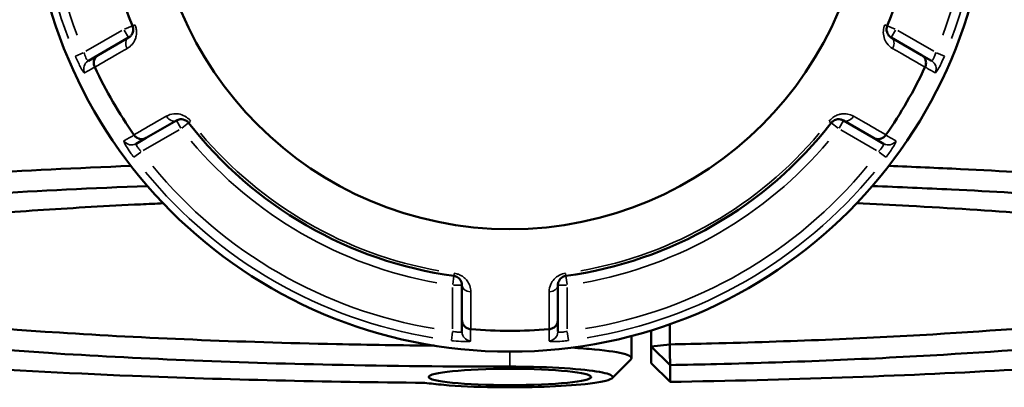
# Model space of a CAD drawing. Header units: millimetres. Extents: x 0 to 898, y 0 to 872.
# Tile 11 of 15: x 362 to 467, y 607 to 646. Entities that reach past the tile are written whole.
import ezdxf

# ---------------------------------------------------------------- set-up
doc = ezdxf.new("R2010")
doc.units = ezdxf.units.MM
doc.layers.add('Visible (ANSI)', color=7, linetype='Continuous', lineweight=50)
doc.layers.add('Visible Narrow (ANSI)', color=7, linetype='Continuous', lineweight=35)

msp = doc.modelspace()

# ---------------------------------------------------------------- linework, layer by layer
at = {"layer": 'Visible (ANSI)'}
for p, q in [((373.989, 644.389), (370.767, 642.529)), ((458.397, 642.529), (455.176, 644.389)), ((370.767, 642.529), (369.717, 641.922)), ((459.448, 641.922), (458.397, 642.529)), ((375.867, 633.695), (379.089, 635.555)), ((450.076, 635.555), (453.297, 633.695)), ((374.817, 633.089), (375.867, 633.695)), ((453.297, 633.695), (454.348, 633.089)), ((409.482, 618.008), (409.482, 614.288)), ((419.682, 614.288), (419.682, 618.008)), ((409.482, 614.288), (409.482, 613.074)), ((419.682, 613.074), (419.682, 614.288)), ((429.632, 613.208), (429.632, 611.478)), ((431.599, 611.706), (431.599, 613.859)), ((427.532, 612.608), (427.532, 610.248)), ((429.632, 611.478), (431.599, 611.706)), ((431.632, 609.502), (429.632, 611.478)), ((429.632, 611.478), (429.632, 609.694)), ((429.632, 609.694), (431.632, 607.715)), ((431.632, 607.715), (431.632, 609.502))]:
    msp.add_line(p, q, dxfattribs=at)
for radius in [51, 37.959]:
    msp.add_circle((414.582, 661.936), radius, dxfattribs=at)
for radius, start, end in [(43.35, 157.90565, 202.09435), (43.35, 337.90565, 22.09435), (48.789, 205.1084, 214.8916), (48.789, 325.1084, 334.8916), (43.35, 217.90565, 262.09435), (43.35, 277.90565, 322.09435), (48.789, 265.1084, 274.8916)]:
    msp.add_arc((414.582, 661.936), radius, start, end, dxfattribs=at)
msp.add_ellipse((414.582, 608.238), major_axis=(8.65, 0), ratio=0.1005025, dxfattribs=at)
for points, knots in [([(374.416, 645.631), (374.432, 645.591), (374.446, 645.55), (374.474, 645.443), (374.484, 645.376), (374.493, 645.223), (374.486, 645.138), (374.455, 644.986), (374.433, 644.918), (374.364, 644.76), (374.311, 644.677), (374.173, 644.516), (374.085, 644.444), (373.989, 644.389)], [0, 0, 0, 0, 0.02585168, 0.02585168, 0.06721438, 0.06721438, 0.12292214, 0.12292214, 0.17440412, 0.17440412, 0.25131567, 0.25131567, 0.345416, 0.345416, 0.345416, 0.345416]), ([(455.176, 644.389), (455.056, 644.458), (454.948, 644.553), (454.742, 644.841), (454.66, 645.065), (454.685, 645.426), (454.709, 645.532), (454.749, 645.631)], [0, 0, 0, 0, 0.11734182, 0.11734182, 0.28109054, 0.28109054, 0.34541684, 0.34541684, 0.34541684, 0.34541684]), ([(370.393, 641.256), (370.34, 641.368), (370.308, 641.487), (370.287, 641.732), (370.3, 641.857), (370.368, 642.091), (370.424, 642.199), (370.571, 642.388), (370.661, 642.467), (370.765, 642.527), (370.766, 642.528), (370.767, 642.529)], [-0.15374042, -0.15374042, -0.15374042, -0.15374042, -0.11669868, -0.11669868, -0.07811926, -0.07811926, -0.03931665, -0.03931665, 0, 0, 0.00047629, 0.00047629, 0.00047629, 0.00047629]), ([(458.397, 642.529), (458.399, 642.528), (458.4, 642.527), (458.504, 642.467), (458.594, 642.388), (458.741, 642.199), (458.796, 642.091), (458.865, 641.857), (458.878, 641.732), (458.856, 641.487), (458.825, 641.368), (458.772, 641.256)], [-0.153857, -0.153857, -0.153857, -0.153857, -0.15338182, -0.15338182, -0.11415687, -0.11415687, -0.07544477, -0.07544477, -0.03695534, -0.03695534, 0, 0, 0, 0]), ([(379.089, 635.555), (379.209, 635.625), (379.345, 635.67), (379.7, 635.705), (379.938, 635.663), (380.237, 635.458), (380.314, 635.386), (380.378, 635.304)], [0, 0, 0, 0, 0.11734182, 0.11734182, 0.28278882, 0.28278882, 0.34541683, 0.34541683, 0.34541683, 0.34541683]), ([(448.787, 635.304), (448.813, 635.338), (448.842, 635.37), (448.921, 635.448), (448.973, 635.49), (449.102, 635.574), (449.178, 635.611), (449.325, 635.66), (449.396, 635.675), (449.567, 635.695), (449.666, 635.69), (449.873, 635.651), (449.979, 635.611), (450.076, 635.555)], [0, 0, 0, 0, 0.02585168, 0.02585168, 0.06721438, 0.06721438, 0.12288915, 0.12288915, 0.17445287, 0.17445287, 0.25141662, 0.25141662, 0.34541603, 0.34541603, 0.34541603, 0.34541603]), ([(375.867, 633.695), (375.866, 633.695), (375.865, 633.694), (375.761, 633.634), (375.647, 633.595), (375.41, 633.563), (375.289, 633.569), (375.052, 633.626), (374.938, 633.677), (374.735, 633.819), (374.648, 633.906), (374.578, 634.007)], [-0.153857, -0.153857, -0.153857, -0.153857, -0.15338182, -0.15338182, -0.11415687, -0.11415687, -0.07544477, -0.07544477, -0.03695534, -0.03695534, 0, 0, 0, 0]), ([(454.587, 634.007), (454.516, 633.906), (454.429, 633.819), (454.227, 633.677), (454.113, 633.626), (453.876, 633.569), (453.755, 633.563), (453.518, 633.595), (453.404, 633.634), (453.3, 633.694), (453.299, 633.695), (453.297, 633.695)], [-0.15374042, -0.15374042, -0.15374042, -0.15374042, -0.11669868, -0.11669868, -0.07811926, -0.07811926, -0.03931666, -0.03931666, 0, 0, 0.00047629, 0.00047629, 0.00047629, 0.00047629]), ([(374.252, 630.72), (362.7, 630.263), (351.925, 629.609), (333.571, 628.012), (325.873, 627.085), (313.393, 624.961), (308.857, 623.751), (304.542, 621.459), (304.082, 620.391), (305.134, 619.338)], [0.3747308, 0.3747308, 0.3747308, 0.3747308, 0.712874, 0.712874, 1.036181, 1.036181, 1.3820516, 1.3820516, 1.6691796, 1.6691796, 1.6691796, 1.6691796]), ([(524.031, 619.338), (524.061, 619.368), (524.09, 619.398), (524.118, 619.429), (524.625, 619.982), (524.717, 620.539), (524.068, 621.648), (523.326, 622.2), (521.026, 623.287), (519.467, 623.821), (515.566, 624.861), (513.225, 625.366), (508.217, 626.262), (505.653, 626.659), (500.04, 627.417), (496.99, 627.778), (488.169, 628.695), (481.984, 629.211), (471.229, 629.926), (466.962, 630.17), (460.049, 630.506), (457.5, 630.618), (454.913, 630.721)], [1.4724131, 1.4724131, 1.4724131, 1.4724131, 1.4806404, 1.4806404, 1.4806404, 1.6313839, 1.6313839, 1.7821273, 1.7821273, 1.9328707, 1.9328707, 2.0836142, 2.0836142, 2.2117461, 2.2117461, 2.339878, 2.339878, 2.5577023, 2.5577023, 2.6911519, 2.6911519, 2.7668618, 2.7668618, 2.7668618, 2.7668618]), ([(405.54, 607.617), (400.209, 607.662), (394.912, 607.747), (384.5, 607.994), (379.386, 608.157), (367.142, 608.65), (360.182, 609.023), (349.896, 609.729), (346.253, 610.015), (339.36, 610.631), (336.11, 610.961), (329.523, 611.723), (326.271, 612.161), (320.46, 613.083), (317.901, 613.565), (313.532, 614.564), (311.723, 615.08), (308.896, 616.133), (307.879, 616.671), (307.268, 617.213), (306.047, 618.297), (306.464, 619.399), (310.837, 621.7), (315.31, 622.888), (327.585, 624.972), (335.148, 625.881), (353.42, 627.469), (364.324, 628.123), (376.01, 628.573)], [-3.057758, -3.057758, -3.057758, -3.057758, -2.9091478, -2.9091478, -2.7605376, -2.7605376, -2.5427232, -2.5427232, -2.4145971, -2.4145971, -2.286471, -2.286471, -2.1357345, -2.1357345, -1.9849979, -1.9849979, -1.8342613, -1.8342613, -1.6835247, -1.6835247, -1.6835247, -1.3820516, -1.3820516, -1.036181, -1.036181, -0.712874, -0.712874, -0.3652564, -0.3652564, -0.3652564, -0.3652564]), ([(453.156, 628.573), (456.02, 628.463), (458.837, 628.341), (465.923, 627.996), (470.108, 627.757), (480.659, 627.056), (486.728, 626.55), (495.39, 625.651), (498.386, 625.297), (503.903, 624.554), (506.424, 624.164), (511.351, 623.285), (513.656, 622.789), (517.501, 621.769), (519.041, 621.244), (521.318, 620.178), (522.056, 619.636), (522.713, 618.547), (522.632, 618), (522.144, 617.456), (521.166, 616.37), (518.547, 615.298), (509.646, 613.132), (502.876, 612.058), (486.643, 610.264), (477.384, 609.525), (456.181, 608.336), (444.084, 607.915), (431.632, 607.715)], [-2.7763362, -2.7763362, -2.7763362, -2.7763362, -2.6911519, -2.6911519, -2.5577023, -2.5577023, -2.339878, -2.339878, -2.2117461, -2.2117461, -2.0836142, -2.0836142, -1.9328707, -1.9328707, -1.7821273, -1.7821273, -1.6313839, -1.6313839, -1.4806404, -1.4806404, -1.4806404, -1.1791536, -1.1791536, -0.8329778, -0.8329778, -0.5088597, -0.5088597, -0.1585481, -0.1585481, -0.1585481, -0.1585481]), ([(377.676, 626.738), (376.871, 626.702), (376.071, 626.664), (371.713, 626.453), (368.263, 626.257), (361.647, 625.821), (358.481, 625.581), (349.63, 624.814), (344.426, 624.231), (337.463, 623.215), (335.167, 622.819), (331.193, 621.997), (329.514, 621.571), (326.814, 620.698), (325.791, 620.251), (324.426, 619.348), (324.082, 618.891), (324.082, 618.434), (324.082, 617.52), (325.464, 616.606), (331.419, 614.682), (336.595, 613.69), (349.544, 612.03), (357.052, 611.342), (374.673, 610.198), (384.961, 609.77), (401.882, 609.407), (408.232, 609.339), (414.582, 609.339)], [-2.7215888, -2.7215888, -2.7215888, -2.7215888, -2.6923512, -2.6923512, -2.5612274, -2.5612274, -2.4301035, -2.4301035, -2.1738189, -2.1738189, -2.0230633, -2.0230633, -1.8723076, -1.8723076, -1.721552, -1.721552, -1.5707963, -1.5707963, -1.5707963, -1.269285, -1.269285, -0.9058855, -0.9058855, -0.5735244, -0.5735244, -0.2104855, -0.2104855, 0, 0, 0, 0]), ([(431.632, 609.502), (433.291, 609.534), (434.942, 609.571), (440.814, 609.719), (444.971, 609.856), (453.045, 610.19), (456.961, 610.386), (467.524, 611.015), (473.799, 611.511), (484.728, 612.635), (489.415, 613.261), (495.486, 614.333), (497.437, 614.747), (500.696, 615.6), (502.006, 616.039), (503.954, 616.931), (504.593, 617.385), (505.186, 618.297), (505.14, 618.755), (504.752, 619.21), (503.976, 620.12), (501.825, 621.019), (494.26, 622.885), (488.262, 623.828), (473.955, 625.371), (465.892, 625.993), (455.221, 626.562), (453.369, 626.653), (451.488, 626.738)], [-2.9520828, -2.9520828, -2.9520828, -2.9520828, -2.8960876, -2.8960876, -2.7514101, -2.7514101, -2.6067325, -2.6067325, -2.3444335, -2.3444335, -2.0882164, -2.0882164, -1.9375005, -1.9375005, -1.7867846, -1.7867846, -1.6360687, -1.6360687, -1.4853528, -1.4853528, -1.4853528, -1.183921, -1.183921, -0.820549, -0.820549, -0.4882732, -0.4882732, -0.4200039, -0.4200039, -0.4200039, -0.4200039]), ([(406.528, 611.576), (403.036, 611.609), (399.563, 611.662), (385.682, 611.96), (375.64, 612.377), (358.427, 613.493), (351.087, 614.165), (338.413, 615.787), (333.335, 616.755), (327.559, 618.609), (326.192, 619.473), (326.089, 620.338)], [0.091342, 0.091342, 0.091342, 0.091342, 0.2104855, 0.2104855, 0.5735244, 0.5735244, 0.9058855, 0.9058855, 1.269285, 1.269285, 1.5611664, 1.5611664, 1.5611664, 1.5611664]), ([(503.076, 620.338), (503.057, 620.173), (502.991, 620.008), (502.581, 619.398), (501.946, 618.954), (500.022, 618.082), (498.733, 617.653), (495.53, 616.819), (493.616, 616.415), (487.664, 615.367), (483.074, 614.756), (472.385, 613.658), (466.253, 613.175), (455.937, 612.561), (452.114, 612.369), (444.233, 612.044), (440.176, 611.909), (434.572, 611.768), (433.089, 611.735), (431.599, 611.706)], [1.5804262, 1.5804262, 1.5804262, 1.5804262, 1.6360687, 1.6360687, 1.7867846, 1.7867846, 1.9375005, 1.9375005, 2.0882164, 2.0882164, 2.3444335, 2.3444335, 2.6067325, 2.6067325, 2.7514101, 2.7514101, 2.8960876, 2.8960876, 2.9476687, 2.9476687, 2.9476687, 2.9476687]), ([(408.62, 618.998), (408.663, 618.992), (408.705, 618.984), (408.812, 618.954), (408.875, 618.93), (409.012, 618.861), (409.082, 618.812), (409.198, 618.71), (409.246, 618.657), (409.348, 618.519), (409.393, 618.432), (409.464, 618.232), (409.482, 618.12), (409.482, 618.008)], [0, 0, 0, 0, 0.02585168, 0.02585168, 0.06721438, 0.06721438, 0.12305037, 0.12305037, 0.17415567, 0.17415567, 0.25081718, 0.25081718, 0.34541583, 0.34541583, 0.34541583, 0.34541583]), ([(419.682, 618.008), (419.682, 618.146), (419.711, 618.287), (419.855, 618.604), (420.001, 618.781), (420.32, 618.946), (420.431, 618.982), (420.545, 618.998)], [0, 0, 0, 0, 0.11734182, 0.11734182, 0.27620858, 0.27620858, 0.34541645, 0.34541645, 0.34541645, 0.34541645]), ([(410.397, 613.327), (410.274, 613.337), (410.155, 613.369), (409.932, 613.474), (409.831, 613.547), (409.662, 613.723), (409.596, 613.825), (409.506, 614.047), (409.483, 614.165), (409.482, 614.285), (409.482, 614.286), (409.482, 614.288)], [-0.15374023, -0.15374023, -0.15374023, -0.15374023, -0.11669858, -0.11669858, -0.07811943, -0.07811943, -0.03931654, -0.03931654, 0, 0, 0.00047648, 0.00047648, 0.00047648, 0.00047648]), ([(419.682, 614.288), (419.682, 614.286), (419.682, 614.285), (419.682, 614.165), (419.659, 614.047), (419.568, 613.825), (419.503, 613.723), (419.334, 613.547), (419.233, 613.474), (419.009, 613.369), (418.891, 613.337), (418.768, 613.327)], [-0.153857, -0.153857, -0.153857, -0.153857, -0.15338163, -0.15338163, -0.11415679, -0.11415679, -0.07544441, -0.07544441, -0.03695525, -0.03695525, 0, 0, 0, 0]), ([(427.467, 610.117), (427.646, 610.298), (427.448, 610.483), (426.225, 610.853), (425.089, 611.034), (422.856, 611.248), (422.036, 611.31), (421.155, 611.362)], [-1.6557791, -1.6557791, -1.6557791, -1.6557791, -1.2366661, -1.2366661, -0.7585337, -0.7585337, -0.5246524, -0.5246524, -0.5246524, -0.5246524]), ([(431.632, 609.502), (431.627, 609.869), (431.621, 610.237), (431.61, 610.971), (431.605, 611.339), (431.599, 611.706)], [-0.29899951, -0.29899951, -0.29899951, -0.29899951, -0.14951534, -0.14951534, 0, 0, 0, 0]), ([(414.582, 609.339), (415.423, 609.339), (416.263, 609.33), (418.956, 609.266), (420.711, 609.171), (423.378, 608.917), (424.353, 608.765), (425.503, 608.432), (425.672, 608.251), (425.252, 607.967), (424.925, 607.86), (424.449, 607.76), (423.972, 607.66), (423.345, 607.568), (421.399, 607.358), (419.887, 607.258), (416.539, 607.139), (414.699, 607.122), (410.953, 607.179), (409.068, 607.265), (406.777, 607.459), (406.102, 607.534), (405.54, 607.617)], [0, 0, 0, 0, 0.2304142, 0.2304142, 0.7585337, 0.7585337, 1.2366661, 1.2366661, 1.7181778, 1.7181778, 2.0191226, 2.0191226, 2.0191226, 2.3200674, 2.3200674, 2.8015791, 2.8015791, 3.2936987, 3.2936987, 3.8407027, 3.8407027, 4.113669, 4.113669, 4.113669, 4.113669])]:
    msp.add_open_spline(points, degree=3, knots=knots, dxfattribs=at)
for points in [[(370.393, 641.256), (370.396, 641.249), (370.4, 641.241), (370.403, 641.234)], [(458.761, 641.234), (458.765, 641.241), (458.768, 641.249), (458.772, 641.256)], [(374.564, 634.028), (374.569, 634.021), (374.573, 634.014), (374.578, 634.007)], [(454.587, 634.007), (454.591, 634.014), (454.596, 634.021), (454.601, 634.028)], [(410.397, 613.327), (410.405, 613.326), (410.414, 613.326), (410.422, 613.325)], [(418.743, 613.325), (418.751, 613.326), (418.759, 613.326), (418.768, 613.327)], [(427.467, 610.117), (426.804, 609.454), (426.14, 608.791), (425.477, 608.128)]]:
    msp.add_open_spline(points, degree=3, dxfattribs=at)
at = {"layer": 'Visible Narrow (ANSI)'}
for p, q in [((374.413, 645.63), (373.562, 645.284)), ((374.662, 645.731), (374.416, 645.631)), ((454.748, 645.631), (454.503, 645.731)), ((455.603, 645.284), (454.752, 645.63)), ((373.277, 645.132), (369.457, 642.927)), ((373.528, 645.187), (373.988, 644.392)), ((455.177, 644.392), (455.636, 645.187)), ((459.708, 642.927), (455.888, 645.132)), ((369.177, 642.776), (368.336, 642.421)), ((460.829, 642.421), (459.988, 642.776)), ((379.091, 635.553), (379.55, 634.757)), ((379.651, 634.738), (380.376, 635.302)), ((380.379, 635.304), (380.588, 635.467)), ((448.577, 635.467), (448.786, 635.304)), ((448.789, 635.302), (449.514, 634.738)), ((449.615, 634.757), (450.074, 635.553)), ((375.557, 632.361), (379.377, 634.567)), ((449.788, 634.567), (453.608, 632.361)), ((374.558, 631.643), (375.286, 632.194)), ((453.879, 632.194), (454.607, 631.643)), ((408.619, 618.995), (408.493, 618.086)), ((408.656, 619.262), (408.62, 618.999)), ((420.545, 618.999), (420.508, 619.262)), ((420.672, 618.086), (420.545, 618.995)), ((408.482, 617.763), (408.482, 613.352)), ((408.561, 618.008), (409.479, 618.008)), ((419.685, 618.008), (420.604, 618.008)), ((420.682, 613.352), (420.682, 617.763)), ((408.473, 613.034), (408.36, 612.128)), ((420.805, 612.128), (420.692, 613.034)), ((414.582, 609.419), (414.582, 610.857))]:
    msp.add_line(p, q, dxfattribs=at)
for radius, start, end in [(50.205, 159.40871, 200.59129), (49.209, 159.40871, 200.59129), (49.209, 339.40871, 20.59129), (50.205, 339.40871, 20.59129), (43.057, 220.11509, 259.88491), (43.057, 280.11509, 319.88491), (44.35, 220.11509, 259.88491), (44.35, 280.11509, 319.88491), (50.205, 219.40871, 260.59129), (49.209, 219.40871, 260.59129), (49.209, 279.40871, 320.59129), (50.205, 279.40871, 320.59129)]:
    msp.add_arc((414.582, 661.936), radius, start, end, dxfattribs=at)
for centre, major_axis, ratio, start_param, end_param in [((374.489, 643.523), (-0.5, 0.866), 0.7055719, 0.0752519, 1.4297859), ((454.676, 643.523), (0.5, 0.866), 0.7055719, 4.8533994, 6.2079334), ((370.217, 641.056), (-0.5, 0.866), 0.9961681, 0.0743701, 1.413032), ((458.948, 641.056), (0.5, 0.866), 0.9961681, 4.8701533, 6.2088152), ((378.589, 636.421), (0.5, -0.866), 0.7055719, 4.8533994, 6.2079334), ((450.576, 636.421), (-0.5, -0.866), 0.7055719, 0.0752519, 1.4297859), ((374.317, 633.955), (0.5, -0.866), 0.9961681, 4.8701533, 6.2088152), ((454.848, 633.955), (-0.5, -0.866), 0.9961681, 0.0743701, 1.413032), ((410.482, 618.008), (-1, 0), 0.7055719, 0.0752519, 1.4297859), ((418.682, 618.008), (1, 0), 0.7055719, 4.8533994, 6.2079334), ((410.482, 613.074), (-1, 0), 0.9961681, 0.0743701, 1.413032), ((418.682, 613.074), (1, 0), 0.9961681, 4.8701533, 6.2088152)]:
    msp.add_ellipse(centre, major_axis=major_axis, ratio=ratio, start_param=start_param, end_param=end_param, dxfattribs=at)
for points, knots in [([(373.847, 643.228), (374.039, 643.339), (374.214, 643.484), (374.488, 643.807), (374.594, 643.975), (374.731, 644.294), (374.774, 644.433), (374.833, 644.741), (374.846, 644.912), (374.827, 645.223), (374.806, 645.358), (374.748, 645.577), (374.72, 645.66), (374.687, 645.741)], [-0.345416, -0.345416, -0.345416, -0.345416, -0.25131567, -0.25131567, -0.17440412, -0.17440412, -0.12292214, -0.12292214, -0.06721438, -0.06721438, -0.02585168, -0.02585168, 0, 0, 0, 0]), ([(454.478, 645.741), (454.396, 645.539), (454.347, 645.325), (454.292, 644.593), (454.454, 644.139), (454.864, 643.557), (455.078, 643.367), (455.318, 643.228)], [-0.34541684, -0.34541684, -0.34541684, -0.34541684, -0.28109054, -0.28109054, -0.11734182, -0.11734182, 0, 0, 0, 0]), ([(369.717, 641.922), (369.706, 641.916), (369.694, 641.917), (369.656, 641.934), (369.628, 641.961), (369.554, 642.058), (369.506, 642.138), (369.382, 642.392), (369.305, 642.594), (369.245, 642.804)], [0, 0, 0, 0, 0.03982627, 0.03982627, 0.1035483, 0.1035483, 0.18638694, 0.18638694, 0.31481104, 0.31481104, 0.31481104, 0.31481104]), ([(370.403, 641.234), (371.217, 641.704), (372.03, 642.176), (372.844, 642.647), (373.178, 642.84), (373.512, 643.034), (373.847, 643.228)], [-1.77741341, -1.77741341, -1.77741341, -1.77741341, -1.37944098, -1.37944098, -1.37944098, -1.21589312, -1.21589312, -1.21589312, -1.21589312]), ([(455.318, 643.228), (455.652, 643.034), (455.987, 642.84), (456.321, 642.647), (457.135, 642.176), (457.948, 641.704), (458.761, 641.234)], [-2.76548325, -2.76548325, -2.76548325, -2.76548325, -2.60193539, -2.60193539, -2.60193539, -2.20396296, -2.20396296, -2.20396296, -2.20396296]), ([(459.92, 642.804), (459.897, 642.725), (459.872, 642.646), (459.803, 642.45), (459.757, 642.339), (459.651, 642.121), (459.593, 642.028), (459.504, 641.927), (459.47, 641.909), (459.448, 641.922)], [0, 0, 0, 0, 0.04867645, 0.04867645, 0.12655878, 0.12655878, 0.2278058, 0.2278058, 0.31481397, 0.31481397, 0.31481397, 0.31481397]), ([(368.327, 642.417), (368.497, 642.015), (368.684, 641.62), (368.954, 641.111), (369.05, 640.947), (369.186, 640.741), (369.234, 640.68), (369.289, 640.632), (369.305, 640.626), (369.315, 640.632)], [-0.31481104, -0.31481104, -0.31481104, -0.31481104, -0.18638694, -0.18638694, -0.1035483, -0.1035483, -0.03982627, -0.03982627, 0, 0, 0, 0]), ([(459.85, 640.632), (459.871, 640.619), (459.921, 640.665), (460.079, 640.885), (460.194, 641.078), (460.424, 641.514), (460.532, 641.733), (460.706, 642.113), (460.773, 642.265), (460.838, 642.417)], [-0.31481397, -0.31481397, -0.31481397, -0.31481397, -0.2278058, -0.2278058, -0.12655878, -0.12655878, -0.04867645, -0.04867645, 0, 0, 0, 0]), ([(369.315, 640.632), (369.482, 640.729), (369.649, 640.826), (369.817, 640.922), (369.994, 641.025), (370.172, 641.128), (370.364, 641.24), (370.378, 641.248), (370.393, 641.256)], [-2.0701353, -2.0701353, -2.0701353, -2.0701353, -1.4075907, -1.4075907, -1.4075907, -0.7037953, -0.7037953, -0.646443, -0.646443, -0.646443, -0.646443]), ([(458.772, 641.256), (458.786, 641.248), (458.801, 641.24), (458.993, 641.128), (459.171, 641.025), (459.348, 640.922), (459.515, 640.826), (459.682, 640.729), (459.85, 640.632)], [-2.6283076, -2.6283076, -2.6283076, -2.6283076, -2.5709553, -2.5709553, -1.86716, -1.86716, -1.86716, -1.2046153, -1.2046153, -1.2046153, -1.2046153]), ([(380.609, 635.484), (380.479, 635.651), (380.322, 635.797), (379.718, 636.216), (379.237, 636.305), (378.525, 636.241), (378.253, 636.151), (378.012, 636.012)], [-0.34541683, -0.34541683, -0.34541683, -0.34541683, -0.28278882, -0.28278882, -0.11734182, -0.11734182, 0, 0, 0, 0]), ([(451.152, 636.012), (450.96, 636.123), (450.747, 636.203), (450.33, 636.278), (450.132, 636.286), (449.787, 636.245), (449.645, 636.213), (449.349, 636.11), (449.194, 636.036), (448.934, 635.864), (448.828, 635.778), (448.668, 635.619), (448.609, 635.553), (448.555, 635.484)], [-0.34541603, -0.34541603, -0.34541603, -0.34541603, -0.25141662, -0.25141662, -0.17445287, -0.17445287, -0.12288915, -0.12288915, -0.06721438, -0.06721438, -0.02585168, -0.02585168, 0, 0, 0, 0]), ([(378.012, 636.012), (377.677, 635.82), (377.342, 635.627), (377.008, 635.434), (376.193, 634.965), (375.378, 634.497), (374.564, 634.028)], [-2.76548325, -2.76548325, -2.76548325, -2.76548325, -2.60191598, -2.60191598, -2.60191598, -2.20396296, -2.20396296, -2.20396296, -2.20396296]), ([(454.601, 634.028), (453.787, 634.497), (452.972, 634.965), (452.157, 635.434), (451.822, 635.627), (451.487, 635.82), (451.152, 636.012)], [-1.77741341, -1.77741341, -1.77741341, -1.77741341, -1.37946039, -1.37946039, -1.37946039, -1.21589312, -1.21589312, -1.21589312, -1.21589312]), ([(373.498, 633.386), (373.49, 633.381), (373.487, 633.37), (373.497, 633.277), (373.583, 633.092), (373.856, 632.63), (374.014, 632.387), (374.306, 631.968), (374.427, 631.802), (374.551, 631.638)], [-0.31481354, -0.31481354, -0.31481354, -0.31481354, -0.28284699, -0.28284699, -0.15713721, -0.15713721, -0.06043739, -0.06043739, 0, 0, 0, 0]), ([(374.578, 634.007), (374.564, 633.999), (374.549, 633.99), (374.357, 633.88), (374.179, 633.777), (374.001, 633.675), (373.833, 633.579), (373.666, 633.482), (373.498, 633.386)], [-2.6283076, -2.6283076, -2.6283076, -2.6283076, -2.5709553, -2.5709553, -1.86716, -1.86716, -1.86716, -1.2046153, -1.2046153, -1.2046153, -1.2046153]), ([(375.345, 632.239), (375.273, 632.313), (375.205, 632.389), (375.044, 632.584), (374.96, 632.7), (374.825, 632.925), (374.791, 633.021), (374.803, 633.076), (374.808, 633.084), (374.817, 633.089)], [0, 0, 0, 0, 0.06043739, 0.06043739, 0.15713721, 0.15713721, 0.28284699, 0.28284699, 0.31481354, 0.31481354, 0.31481354, 0.31481354]), ([(454.348, 633.089), (454.358, 633.083), (454.364, 633.072), (454.368, 633.03), (454.359, 632.992), (454.312, 632.88), (454.266, 632.798), (454.108, 632.563), (453.972, 632.396), (453.82, 632.239)], [0, 0, 0, 0, 0.03986256, 0.03986256, 0.10364264, 0.10364264, 0.18655676, 0.18655676, 0.31481094, 0.31481094, 0.31481094, 0.31481094]), ([(455.666, 633.386), (455.499, 633.482), (455.331, 633.579), (455.164, 633.675), (454.986, 633.777), (454.808, 633.88), (454.616, 633.99), (454.601, 633.999), (454.587, 634.007)], [-2.0701353, -2.0701353, -2.0701353, -2.0701353, -1.4075907, -1.4075907, -1.4075907, -0.7037953, -0.7037953, -0.646443, -0.646443, -0.646443, -0.646443]), ([(454.614, 631.638), (454.877, 631.986), (455.125, 632.344), (455.431, 632.832), (455.526, 632.998), (455.636, 633.219), (455.665, 633.291), (455.679, 633.363), (455.676, 633.38), (455.666, 633.386)], [-0.31481094, -0.31481094, -0.31481094, -0.31481094, -0.18655676, -0.18655676, -0.10364264, -0.10364264, -0.03986256, -0.03986256, 0, 0, 0, 0]), ([(410.417, 617.304), (410.416, 617.527), (410.378, 617.753), (410.234, 618.152), (410.142, 618.327), (409.934, 618.603), (409.837, 618.709), (409.6, 618.914), (409.458, 619.011), (409.179, 619.15), (409.051, 619.2), (408.833, 619.259), (408.747, 619.276), (408.66, 619.288)], [-0.34541583, -0.34541583, -0.34541583, -0.34541583, -0.25081718, -0.25081718, -0.17415567, -0.17415567, -0.12305037, -0.12305037, -0.06721438, -0.06721438, -0.02585168, -0.02585168, 0, 0, 0, 0]), ([(420.505, 619.288), (420.272, 619.256), (420.047, 619.183), (419.398, 618.852), (419.1, 618.496), (418.806, 617.862), (418.748, 617.581), (418.748, 617.304)], [-0.34541645, -0.34541645, -0.34541645, -0.34541645, -0.27620858, -0.27620858, -0.11734182, -0.11734182, 0, 0, 0, 0]), ([(410.422, 613.325), (410.421, 614.265), (410.42, 615.205), (410.418, 616.145), (410.418, 616.531), (410.417, 616.917), (410.417, 617.304)], [-1.77741341, -1.77741341, -1.77741341, -1.77741341, -1.37944081, -1.37944081, -1.37944081, -1.21589312, -1.21589312, -1.21589312, -1.21589312]), ([(418.748, 617.304), (418.748, 616.917), (418.747, 616.531), (418.746, 616.145), (418.745, 615.205), (418.744, 614.265), (418.743, 613.325)], [-0.97913562, -0.97913562, -0.97913562, -0.97913562, -0.81558793, -0.81558793, -0.81558793, -0.41761533, -0.41761533, -0.41761533, -0.41761533]), ([(409.482, 613.074), (409.482, 613.063), (409.476, 613.052), (409.442, 613.028), (409.405, 613.017), (409.286, 613.001), (409.194, 613), (408.942, 613.017), (408.77, 613.042), (408.557, 613.089), (408.52, 613.098), (408.482, 613.107)], [0, 0, 0, 0, 0.03957477, 0.03957477, 0.1028944, 0.1028944, 0.18520991, 0.18520991, 0.29222008, 0.29222008, 0.31481112, 0.31481112, 0.31481112, 0.31481112]), ([(410.399, 612.082), (410.399, 612.275), (410.398, 612.468), (410.398, 612.661), (410.398, 612.866), (410.397, 613.072), (410.397, 613.294), (410.397, 613.31), (410.397, 613.327)], [-2.0701353, -2.0701353, -2.0701353, -2.0701353, -1.4075908, -1.4075908, -1.4075908, -0.7037954, -0.7037954, -0.646443, -0.646443, -0.646443, -0.646443]), ([(418.768, 613.327), (418.768, 613.31), (418.768, 613.294), (418.767, 613.072), (418.767, 612.866), (418.767, 612.661), (418.766, 612.468), (418.766, 612.275), (418.766, 612.082)], [-2.6283076, -2.6283076, -2.6283076, -2.6283076, -2.5709553, -2.5709553, -1.86716, -1.86716, -1.86716, -1.2046153, -1.2046153, -1.2046153, -1.2046153]), ([(420.682, 613.107), (420.572, 613.08), (420.462, 613.057), (420.19, 613.013), (420.038, 613.001), (419.769, 613.005), (419.682, 613.033), (419.682, 613.074)], [0, 0, 0, 0, 0.06653404, 0.06653404, 0.1729885, 0.1729885, 0.31481287, 0.31481287, 0.31481287, 0.31481287]), ([(408.359, 612.119), (408.435, 612.109), (408.511, 612.1), (408.947, 612.052), (409.296, 612.026), (409.81, 612.008), (409.999, 612.009), (410.242, 612.025), (410.317, 612.036), (410.386, 612.06), (410.399, 612.07), (410.399, 612.082)], [-0.31481112, -0.31481112, -0.31481112, -0.31481112, -0.29222008, -0.29222008, -0.18520991, -0.18520991, -0.1028944, -0.1028944, -0.03957477, -0.03957477, 0, 0, 0, 0]), ([(418.766, 612.082), (418.766, 612.04), (418.942, 612.013), (419.491, 612.009), (419.801, 612.022), (420.356, 612.067), (420.581, 612.091), (420.806, 612.119)], [-0.31481287, -0.31481287, -0.31481287, -0.31481287, -0.1729885, -0.1729885, -0.06653404, -0.06653404, 0, 0, 0, 0])]:
    msp.add_open_spline(points, degree=3, knots=knots, dxfattribs=at)

doc.saveas('drawing.dxf')
